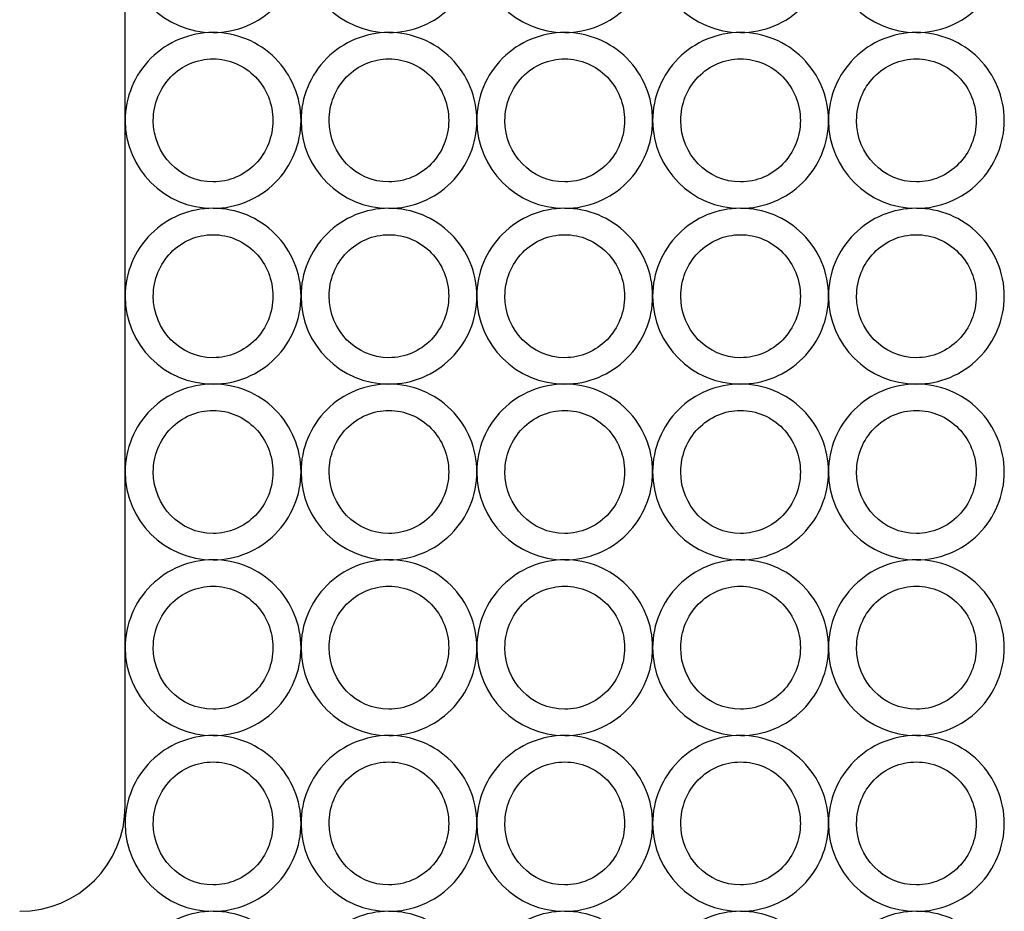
# Model space of a CAD drawing. Extents: x 0 to 100, y 0 to 100.
# Tile 6 of 7: x 72 to 100, y 50 to 75. Entities that reach past the tile are written whole.
import ezdxf

# ---------------------------------------------------------------- set-up
doc = ezdxf.new("R2010")
doc.units = 0
doc.layers.add('Layer_1', color=7, linetype='CONTINUOUS')

msp = doc.modelspace()

# ---------------------------------------------------------------- linework, layer by layer
at = {"layer": 'Layer_1', "color": 7}
for p, q in [((75.000005, 52.999527), (75.000005, 96.999735)), ((77.49984, 75.000075), (77.49984, 75.000075)), ((82.499841, 75.000075), (82.499841, 75.000075)), ((87.499764, 75.000075), (87.499764, 75.000075)), ((92.499765, 75.000075), (92.499765, 75.000075)), ((97.499839, 75.000075), (97.499839, 75.000075)), ((77.49984, 74.249869), (77.49984, 74.249869)), ((82.499841, 74.249869), (82.499841, 74.249869)), ((87.499764, 74.249869), (87.499764, 74.249869)), ((92.499765, 74.249869), (92.499765, 74.249869)), ((97.499839, 74.249869), (97.499839, 74.249869)), ((77.49984, 70.000075), (77.49984, 70.000075)), ((82.499841, 70.000075), (82.499841, 70.000075)), ((87.499764, 70.000075), (87.499764, 70.000075)), ((92.499765, 70.000075), (92.499765, 70.000075)), ((97.499839, 70.000077), (97.499839, 70.000077)), ((77.49984, 69.249869), (77.49984, 69.249869)), ((82.499841, 69.249869), (82.499841, 69.249869)), ((87.499764, 69.249869), (87.499764, 69.249869)), ((92.499765, 69.249869), (92.499765, 69.249869)), ((97.499839, 69.249871), (97.499839, 69.249871)), ((77.49984, 65.000075), (77.49984, 65.000075)), ((82.499841, 65.000075), (82.499841, 65.000075)), ((87.499764, 65.000075), (87.499764, 65.000075)), ((92.499765, 65.000075), (92.499765, 65.000075)), ((97.499839, 65.000076), (97.499839, 65.000076)), ((77.49984, 64.249869), (77.49984, 64.249869)), ((82.499841, 64.249869), (82.499841, 64.249869)), ((87.499764, 64.249869), (87.499764, 64.249869)), ((92.499765, 64.249869), (92.499765, 64.249869)), ((97.499839, 64.24987), (97.499839, 64.24987)), ((77.49984, 60.000001), (77.49984, 60.000001)), ((82.499841, 60.000001), (82.499841, 60.000001)), ((87.499764, 60.000001), (87.499764, 60.000001)), ((92.499765, 60.000001), (92.499765, 60.000001)), ((97.499839, 60.000001), (97.499839, 60.000001)), ((77.49984, 59.249795), (77.49984, 59.249795)), ((82.499841, 59.249795), (82.499841, 59.249795)), ((87.499764, 59.249795), (87.499764, 59.249795)), ((92.499765, 59.249795), (92.499765, 59.249795)), ((97.499839, 59.249795), (97.499839, 59.249795)), ((77.49984, 55.000076), (77.49984, 55.000076)), ((82.499841, 55.000076), (82.499841, 55.000076)), ((87.499764, 55.000076), (87.499764, 55.000076)), ((92.499765, 55.000076), (92.499765, 55.000076)), ((97.499839, 55.000076), (97.499839, 55.000076)), ((77.49984, 54.24987), (77.49984, 54.24987)), ((82.499841, 54.24987), (82.499841, 54.24987)), ((87.499764, 54.24987), (87.499764, 54.24987)), ((92.499765, 54.24987), (92.499765, 54.24987)), ((97.499839, 54.24987), (97.499839, 54.24987)), ((77.49984, 50.000076), (77.49984, 50.000076)), ((82.499841, 50.000076), (82.499841, 50.000076)), ((87.499764, 50.000076), (87.499764, 50.000076)), ((92.499765, 50.000076), (92.499765, 50.000076)), ((97.499839, 50.000077), (97.499839, 50.000077))]:
    msp.add_line(p, q, dxfattribs=at)
for points in [[(75.000079, 77.499686), (75.000211, 76.119161), (76.119315, 75.000058), (77.49984, 74.999926)], [(80.00008, 77.499686), (80.000212, 76.119161), (81.119316, 75.000058), (82.499841, 74.999926)], [(85.000003, 77.499686), (85.000135, 76.119161), (86.119239, 75.000058), (87.499764, 74.999926)], [(90.000004, 77.499686), (90.000136, 76.119161), (91.11924, 75.000058), (92.499765, 74.999926)], [(95.000078, 77.499687), (95.00021, 76.119162), (96.119314, 75.000058), (97.499839, 74.999926)], [(77.49984, 74.999926), (78.162894, 74.999842), (78.798823, 75.263165), (79.267725, 75.731963)], [(82.499841, 74.999926), (83.162895, 74.999842), (83.798824, 75.263165), (84.267726, 75.731963)], [(87.499764, 74.999926), (88.162818, 74.999842), (88.798747, 75.263165), (89.267649, 75.731963)], [(92.499765, 74.999926), (93.162819, 74.999842), (93.798748, 75.263165), (94.26765, 75.731963)], [(97.499839, 74.999926), (98.162893, 74.999843), (98.798822, 75.263165), (99.267724, 75.731963)], [(77.49984, 75.000075), (76.836785, 75.000012), (76.200915, 74.736549), (75.732116, 74.267647)], [(79.267921, 74.267842), (78.799003, 74.73676), (78.16299, 75.000159), (77.49984, 75.000075)], [(82.499841, 75.000075), (81.836787, 75.000012), (81.200916, 74.736549), (80.732118, 74.267647)], [(84.267922, 74.267842), (83.799004, 74.73676), (83.162991, 75.000159), (82.499841, 75.000075)], [(87.499764, 75.000075), (86.836709, 75.000012), (86.200839, 74.736549), (85.73204, 74.267647)], [(89.267844, 74.267842), (88.798927, 74.73676), (88.162914, 75.000159), (87.499764, 75.000075)], [(92.499765, 75.000075), (91.836711, 75.000012), (91.20084, 74.736549), (90.732042, 74.267647)], [(94.267846, 74.267842), (93.798928, 74.73676), (93.162915, 75.000159), (92.499765, 75.000075)], [(97.499839, 75.000075), (96.836784, 75.000012), (96.200914, 74.736549), (95.732115, 74.267647)], [(99.267919, 74.267842), (98.799002, 74.73676), (98.162989, 75.000159), (97.499839, 75.000075)], [(75.732116, 74.267647), (75.263318, 73.798745), (74.999996, 73.162816), (75.000079, 72.499761)], [(76.297754, 73.737249), (76.616558, 74.06546), (77.048962, 74.249855), (77.49984, 74.249869)], [(77.49984, 74.249869), (77.950812, 74.250006), (78.383358, 74.065677), (78.702281, 73.73745)], [(80.000154, 72.499761), (80.000237, 73.162911), (79.736838, 73.798924), (79.267921, 74.267842)], [(80.732118, 74.267647), (80.263319, 73.798745), (79.999997, 73.162816), (80.00008, 72.499761)], [(81.297756, 73.737249), (81.616559, 74.06546), (82.048964, 74.249855), (82.499841, 74.249869)], [(82.499841, 74.249869), (82.950814, 74.250006), (83.383359, 74.065677), (83.702282, 73.73745)], [(85.000155, 72.499761), (85.000238, 73.162911), (84.73684, 73.798924), (84.267922, 74.267842)], [(85.73204, 74.267647), (85.263242, 73.798745), (84.99992, 73.162816), (85.000003, 72.499761)], [(86.297678, 73.737249), (86.616482, 74.06546), (87.048886, 74.249855), (87.499764, 74.249869)], [(87.499764, 74.249869), (87.950736, 74.250006), (88.383282, 74.065677), (88.702205, 73.73745)], [(90.000077, 72.499761), (90.000161, 73.162911), (89.736762, 73.798924), (89.267844, 74.267842)], [(90.732042, 74.267647), (90.263243, 73.798745), (89.999921, 73.162816), (90.000004, 72.499761)], [(91.297679, 73.737249), (91.616483, 74.06546), (92.048888, 74.249855), (92.499765, 74.249869)], [(92.499765, 74.249869), (92.950737, 74.250006), (93.383283, 74.065677), (93.702206, 73.73745)], [(95.000079, 72.499761), (95.000162, 73.162911), (94.736764, 73.798924), (94.267846, 74.267842)], [(95.732115, 74.267647), (95.263317, 73.798745), (94.999995, 73.162816), (95.000078, 72.499761)], [(96.297753, 73.737249), (96.616557, 74.06546), (97.048961, 74.249855), (97.499839, 74.249869)], [(97.499839, 74.249869), (97.950811, 74.250006), (98.383357, 74.065677), (98.70228, 73.73745)], [(100.000152, 72.499761), (100.000236, 73.162911), (99.736837, 73.798924), (99.267919, 74.267842)], [(75.799891, 72.499761), (75.799863, 72.9639), (75.978951, 73.409039), (76.297754, 73.737249)], [(78.702281, 73.73745), (79.021204, 73.409223), (79.200366, 72.963998), (79.200339, 72.499761)], [(80.799892, 72.499761), (80.799864, 72.9639), (80.978952, 73.409039), (81.297756, 73.737249)], [(83.702282, 73.73745), (84.021205, 73.409223), (84.200368, 72.963998), (84.20034, 72.499761)], [(85.799815, 72.499761), (85.799787, 72.9639), (85.978874, 73.409039), (86.297678, 73.737249)], [(88.702205, 73.73745), (89.021128, 73.409223), (89.20029, 72.963998), (89.200263, 72.499761)], [(90.799816, 72.499761), (90.799788, 72.9639), (90.978876, 73.409039), (91.297679, 73.737249)], [(93.702206, 73.73745), (94.021129, 73.409223), (94.200292, 72.963998), (94.200264, 72.499761)], [(95.79989, 72.499761), (95.799862, 72.9639), (95.978949, 73.409039), (96.297753, 73.737249)], [(98.70228, 73.73745), (99.021203, 73.409223), (99.200365, 72.963998), (99.200338, 72.499761)], [(75.000079, 72.499761), (75.000211, 71.119236), (76.119315, 70.000133), (77.49984, 70.000001)], [(77.49984, 70.750204), (76.561143, 70.750233), (75.800128, 71.533457), (75.799891, 72.499761)], [(79.200339, 72.499761), (79.200225, 72.03562), (79.020999, 71.590537), (78.702092, 71.262429)], [(79.267725, 70.732038), (79.736627, 71.200836), (80.00009, 71.836707), (80.000154, 72.499761)], [(80.00008, 72.499761), (80.000212, 71.119236), (81.119316, 70.000133), (82.499841, 70.000001)], [(82.499841, 70.750204), (81.561145, 70.750233), (80.80013, 71.533457), (80.799892, 72.499761)], [(84.20034, 72.499761), (84.200226, 72.03562), (84.021, 71.590537), (83.702093, 71.262429)], [(84.267726, 70.732038), (84.736628, 71.200836), (85.000091, 71.836707), (85.000155, 72.499761)], [(85.000003, 72.499761), (85.000135, 71.119236), (86.119239, 70.000133), (87.499764, 70.000001)], [(87.499764, 70.750204), (86.561067, 70.750233), (85.800052, 71.533457), (85.799815, 72.499761)], [(89.200263, 72.499761), (89.200149, 72.03562), (89.020923, 71.590537), (88.702016, 71.262429)], [(89.267649, 70.732038), (89.736551, 71.200836), (90.000014, 71.836707), (90.000077, 72.499761)], [(90.000004, 72.499761), (90.000136, 71.119236), (91.11924, 70.000133), (92.499765, 70.000001)], [(92.499765, 70.750204), (91.561069, 70.750233), (90.800054, 71.533457), (90.799816, 72.499761)], [(94.200264, 72.499761), (94.20015, 72.03562), (94.020924, 71.590537), (93.702017, 71.262429)], [(94.26765, 70.732038), (94.736552, 71.200836), (95.000015, 71.836707), (95.000079, 72.499761)], [(95.000078, 72.499761), (95.00021, 71.119236), (96.119314, 70.000133), (97.499839, 70.000001)], [(97.499839, 70.750204), (96.561142, 70.750233), (95.800127, 71.533457), (95.79989, 72.499761)], [(99.200338, 72.499761), (99.200224, 72.03562), (99.020998, 71.590537), (98.702091, 71.262429)], [(99.267724, 70.732038), (99.736626, 71.200836), (100.000089, 71.836707), (100.000152, 72.499761)], [(78.702092, 71.262429), (78.383184, 70.934321), (77.95072, 70.750068), (77.49984, 70.750204)], [(83.702093, 71.262429), (83.383186, 70.934321), (82.950721, 70.750068), (82.499841, 70.750204)], [(88.702016, 71.262429), (88.383108, 70.934321), (87.950644, 70.750068), (87.499764, 70.750204)], [(93.702017, 71.262429), (93.38311, 70.934321), (92.950645, 70.750068), (92.499765, 70.750204)], [(98.702091, 71.262429), (98.383183, 70.934321), (97.950719, 70.750068), (97.499839, 70.750204)], [(77.49984, 70.000001), (78.162894, 69.999917), (78.798823, 70.26324), (79.267725, 70.732038)], [(82.499841, 70.000001), (83.162895, 69.999917), (83.798824, 70.26324), (84.267726, 70.732038)], [(87.499764, 70.000001), (88.162818, 69.999917), (88.798747, 70.26324), (89.267649, 70.732038)], [(92.499765, 70.000001), (93.162819, 69.999917), (93.798748, 70.26324), (94.26765, 70.732038)], [(97.499839, 70.000001), (98.162893, 69.999917), (98.798822, 70.26324), (99.267724, 70.732038)], [(77.49984, 70.000075), (76.836785, 70.000012), (76.200915, 69.736549), (75.732116, 69.267647)], [(79.267921, 69.267842), (78.799003, 69.73676), (78.16299, 70.000159), (77.49984, 70.000075)], [(82.499841, 70.000075), (81.836787, 70.000012), (81.200916, 69.736549), (80.732118, 69.267647)], [(84.267922, 69.267842), (83.799004, 69.73676), (83.162991, 70.000159), (82.499841, 70.000075)], [(87.499764, 70.000075), (86.836709, 70.000012), (86.200839, 69.736549), (85.73204, 69.267647)], [(89.267844, 69.267842), (88.798927, 69.73676), (88.162914, 70.000159), (87.499764, 70.000075)], [(92.499765, 70.000075), (91.836711, 70.000012), (91.20084, 69.736549), (90.732042, 69.267647)], [(94.267846, 69.267842), (93.798928, 69.73676), (93.162915, 70.000159), (92.499765, 70.000075)], [(97.499839, 70.000077), (96.836784, 70.000013), (96.200914, 69.73655), (95.732115, 69.267648)], [(99.267919, 69.267844), (98.799002, 69.736762), (98.162989, 70.00016), (97.499839, 70.000077)], [(75.732116, 69.267647), (75.263318, 68.798745), (74.999996, 68.162815), (75.000079, 67.499761)], [(76.297754, 68.737249), (76.616558, 69.06546), (77.048962, 69.249855), (77.49984, 69.249869)], [(77.49984, 69.249869), (77.950812, 69.250006), (78.383358, 69.065676), (78.702281, 68.73745)], [(80.000154, 67.499761), (80.000237, 68.162911), (79.736838, 68.798924), (79.267921, 69.267842)], [(80.732118, 69.267647), (80.263319, 68.798745), (79.999997, 68.162815), (80.00008, 67.499761)], [(81.297756, 68.737249), (81.616559, 69.06546), (82.048964, 69.249855), (82.499841, 69.249869)], [(82.499841, 69.249869), (82.950814, 69.250006), (83.383359, 69.065676), (83.702282, 68.73745)], [(85.000155, 67.499761), (85.000238, 68.162911), (84.73684, 68.798924), (84.267922, 69.267842)], [(85.73204, 69.267647), (85.263242, 68.798745), (84.99992, 68.162815), (85.000003, 67.499761)], [(86.297678, 68.737249), (86.616482, 69.06546), (87.048886, 69.249855), (87.499764, 69.249869)], [(87.499764, 69.249869), (87.950736, 69.250006), (88.383282, 69.065676), (88.702205, 68.73745)], [(90.000077, 67.499761), (90.000161, 68.162911), (89.736762, 68.798924), (89.267844, 69.267842)], [(90.732042, 69.267647), (90.263243, 68.798745), (89.999921, 68.162815), (90.000004, 67.499761)], [(91.297679, 68.737249), (91.616483, 69.06546), (92.048888, 69.249855), (92.499765, 69.249869)], [(92.499765, 69.249869), (92.950737, 69.250006), (93.383283, 69.065676), (93.702206, 68.73745)], [(95.000079, 67.499761), (95.000162, 68.162911), (94.736764, 68.798924), (94.267846, 69.267842)], [(95.732115, 69.267648), (95.263317, 68.798746), (94.999995, 68.162817), (95.000078, 67.499763)], [(96.297753, 68.737251), (96.616557, 69.065461), (97.048961, 69.249857), (97.499839, 69.249871)], [(97.499839, 69.249871), (97.950811, 69.250007), (98.383357, 69.065678), (98.70228, 68.737451)], [(100.000152, 67.499763), (100.000236, 68.162913), (99.736837, 68.798926), (99.267919, 69.267844)], [(75.799891, 67.499761), (75.799863, 67.9639), (75.978951, 68.409039), (76.297754, 68.737249)], [(78.702281, 68.73745), (79.021204, 68.409223), (79.200366, 67.963998), (79.200339, 67.499761)], [(80.799892, 67.499761), (80.799864, 67.9639), (80.978952, 68.409039), (81.297756, 68.737249)], [(83.702282, 68.73745), (84.021205, 68.409223), (84.200368, 67.963998), (84.20034, 67.499761)], [(85.799815, 67.499761), (85.799787, 67.9639), (85.978874, 68.409039), (86.297678, 68.737249)], [(88.702205, 68.73745), (89.021128, 68.409223), (89.20029, 67.963998), (89.200263, 67.499761)], [(90.799816, 67.499761), (90.799788, 67.9639), (90.978876, 68.409039), (91.297679, 68.737249)], [(93.702206, 68.73745), (94.021129, 68.409223), (94.200292, 67.963998), (94.200264, 67.499761)], [(95.79989, 67.499763), (95.799862, 67.963901), (95.978949, 68.409041), (96.297753, 68.737251)], [(98.70228, 68.737451), (99.021203, 68.409225), (99.200365, 67.964), (99.200338, 67.499763)], [(75.000079, 67.499761), (75.000211, 66.119236), (76.119315, 65.000133), (77.49984, 65.000001)], [(77.49984, 65.750204), (76.561143, 65.750233), (75.800128, 66.533456), (75.799891, 67.499761)], [(79.200339, 67.499761), (79.200225, 67.03562), (79.020999, 66.590537), (78.702092, 66.262429)], [(79.267725, 65.732038), (79.736627, 66.200836), (80.00009, 66.836707), (80.000154, 67.499761)], [(80.00008, 67.499761), (80.000212, 66.119236), (81.119316, 65.000133), (82.499841, 65.000001)], [(82.499841, 65.750204), (81.561145, 65.750233), (80.80013, 66.533456), (80.799892, 67.499761)], [(84.20034, 67.499761), (84.200226, 67.03562), (84.021, 66.590537), (83.702093, 66.262429)], [(84.267726, 65.732038), (84.736628, 66.200836), (85.000091, 66.836707), (85.000155, 67.499761)], [(85.000003, 67.499761), (85.000135, 66.119236), (86.119239, 65.000133), (87.499764, 65.000001)], [(87.499764, 65.750204), (86.561067, 65.750233), (85.800052, 66.533456), (85.799815, 67.499761)], [(89.200263, 67.499761), (89.200149, 67.03562), (89.020923, 66.590537), (88.702016, 66.262429)], [(89.267649, 65.732038), (89.736551, 66.200836), (90.000014, 66.836707), (90.000077, 67.499761)], [(90.000004, 67.499761), (90.000136, 66.119236), (91.11924, 65.000133), (92.499765, 65.000001)], [(92.499765, 65.750204), (91.561069, 65.750233), (90.800054, 66.533456), (90.799816, 67.499761)], [(94.200264, 67.499761), (94.20015, 67.03562), (94.020924, 66.590537), (93.702017, 66.262429)], [(94.26765, 65.732038), (94.736552, 66.200836), (95.000015, 66.836707), (95.000079, 67.499761)], [(95.000078, 67.499763), (95.00021, 66.119238), (96.119314, 65.000134), (97.499839, 65.000002)], [(97.499839, 65.750205), (96.561142, 65.750235), (95.800127, 66.533458), (95.79989, 67.499763)], [(99.200338, 67.499763), (99.200224, 67.035622), (99.020998, 66.590538), (98.702091, 66.26243)], [(99.267724, 65.73204), (99.736626, 66.200838), (100.000089, 66.836709), (100.000152, 67.499763)], [(78.702092, 66.262429), (78.383184, 65.934321), (77.95072, 65.750067), (77.49984, 65.750204)], [(83.702093, 66.262429), (83.383186, 65.934321), (82.950721, 65.750067), (82.499841, 65.750204)], [(88.702016, 66.262429), (88.383108, 65.934321), (87.950644, 65.750067), (87.499764, 65.750204)], [(93.702017, 66.262429), (93.38311, 65.934321), (92.950645, 65.750067), (92.499765, 65.750204)], [(98.702091, 66.26243), (98.383183, 65.934323), (97.950719, 65.750069), (97.499839, 65.750205)], [(77.49984, 65.000001), (78.162894, 64.999917), (78.798823, 65.26324), (79.267725, 65.732038)], [(82.499841, 65.000001), (83.162895, 64.999917), (83.798824, 65.26324), (84.267726, 65.732038)], [(87.499764, 65.000001), (88.162818, 64.999917), (88.798747, 65.26324), (89.267649, 65.732038)], [(92.499765, 65.000001), (93.162819, 64.999917), (93.798748, 65.26324), (94.26765, 65.732038)], [(97.499839, 65.000002), (98.162893, 64.999919), (98.798822, 65.263242), (99.267724, 65.73204)], [(77.49984, 65.000075), (76.836785, 65.000012), (76.200915, 64.736549), (75.732116, 64.267647)], [(79.267921, 64.267842), (78.799003, 64.73676), (78.16299, 65.000159), (77.49984, 65.000075)], [(82.499841, 65.000075), (81.836787, 65.000012), (81.200916, 64.736549), (80.732118, 64.267647)], [(84.267922, 64.267842), (83.799004, 64.73676), (83.162991, 65.000159), (82.499841, 65.000075)], [(87.499764, 65.000075), (86.836709, 65.000012), (86.200839, 64.736549), (85.73204, 64.267647)], [(89.267844, 64.267842), (88.798927, 64.73676), (88.162914, 65.000159), (87.499764, 65.000075)], [(92.499765, 65.000075), (91.836711, 65.000012), (91.20084, 64.736549), (90.732042, 64.267647)], [(94.267846, 64.267842), (93.798928, 64.73676), (93.162915, 65.000159), (92.499765, 65.000075)], [(97.499839, 65.000076), (96.836784, 65.000012), (96.200914, 64.736549), (95.732115, 64.267647)], [(99.267919, 64.267843), (98.799002, 64.73676), (98.162989, 65.000159), (97.499839, 65.000076)], [(75.732116, 64.267647), (75.263318, 63.798745), (74.999996, 63.162816), (75.000079, 62.499761)], [(76.297754, 63.737249), (76.616558, 64.06546), (77.048962, 64.249855), (77.49984, 64.249869)], [(77.49984, 64.249869), (77.950812, 64.250006), (78.383358, 64.065677), (78.702281, 63.73745)], [(80.000154, 62.499761), (80.000237, 63.162911), (79.736838, 63.798924), (79.267921, 64.267842)], [(80.732118, 64.267647), (80.263319, 63.798745), (79.999997, 63.162816), (80.00008, 62.499761)], [(81.297756, 63.737249), (81.616559, 64.06546), (82.048964, 64.249855), (82.499841, 64.249869)], [(82.499841, 64.249869), (82.950814, 64.250006), (83.383359, 64.065677), (83.702282, 63.73745)], [(85.000155, 62.499761), (85.000238, 63.162911), (84.73684, 63.798924), (84.267922, 64.267842)], [(85.73204, 64.267647), (85.263242, 63.798745), (84.99992, 63.162816), (85.000003, 62.499761)], [(86.297678, 63.737249), (86.616482, 64.06546), (87.048886, 64.249855), (87.499764, 64.249869)], [(87.499764, 64.249869), (87.950736, 64.250006), (88.383282, 64.065677), (88.702205, 63.73745)], [(90.000077, 62.499761), (90.000161, 63.162911), (89.736762, 63.798924), (89.267844, 64.267842)], [(90.732042, 64.267647), (90.263243, 63.798745), (89.999921, 63.162816), (90.000004, 62.499761)], [(91.297679, 63.737249), (91.616483, 64.06546), (92.048888, 64.249855), (92.499765, 64.249869)], [(92.499765, 64.249869), (92.950737, 64.250006), (93.383283, 64.065677), (93.702206, 63.73745)], [(95.000079, 62.499761), (95.000162, 63.162911), (94.736764, 63.798924), (94.267846, 64.267842)], [(95.732115, 64.267647), (95.263317, 63.798745), (94.999995, 63.162816), (95.000078, 62.499762)], [(96.297753, 63.73725), (96.616557, 64.06546), (97.048961, 64.249856), (97.499839, 64.24987)], [(97.499839, 64.24987), (97.950811, 64.250006), (98.383357, 64.065677), (98.70228, 63.73745)], [(100.000152, 62.499762), (100.000236, 63.162912), (99.736837, 63.798925), (99.267919, 64.267843)], [(75.799891, 62.499761), (75.799863, 62.9639), (75.978951, 63.409039), (76.297754, 63.737249)], [(78.702281, 63.73745), (79.021204, 63.409223), (79.200366, 62.963998), (79.200339, 62.499761)], [(80.799892, 62.499761), (80.799864, 62.9639), (80.978952, 63.409039), (81.297756, 63.737249)], [(83.702282, 63.73745), (84.021205, 63.409223), (84.200368, 62.963998), (84.20034, 62.499761)], [(85.799815, 62.499761), (85.799787, 62.9639), (85.978874, 63.409039), (86.297678, 63.737249)], [(88.702205, 63.73745), (89.021128, 63.409223), (89.20029, 62.963998), (89.200263, 62.499761)], [(90.799816, 62.499761), (90.799788, 62.9639), (90.978876, 63.409039), (91.297679, 63.737249)], [(93.702206, 63.73745), (94.021129, 63.409223), (94.200292, 62.963998), (94.200264, 62.499761)], [(95.79989, 62.499762), (95.799862, 62.9639), (95.978949, 63.409039), (96.297753, 63.73725)], [(98.70228, 63.73745), (99.021203, 63.409223), (99.200365, 62.963998), (99.200338, 62.499762)], [(75.000079, 62.499761), (75.000211, 61.119236), (76.119315, 60.000133), (77.49984, 60.000001)], [(77.49984, 60.750204), (76.561143, 60.750233), (75.800128, 61.533457), (75.799891, 62.499761)], [(79.200339, 62.499761), (79.200225, 62.03562), (79.020999, 61.590537), (78.702092, 61.262429)], [(79.267725, 60.732038), (79.736627, 61.200836), (80.00009, 61.836707), (80.000154, 62.499761)], [(80.00008, 62.499761), (80.000212, 61.119236), (81.119316, 60.000133), (82.499841, 60.000001)], [(82.499841, 60.750204), (81.561145, 60.750233), (80.80013, 61.533457), (80.799892, 62.499761)], [(84.20034, 62.499761), (84.200226, 62.03562), (84.021, 61.590537), (83.702093, 61.262429)], [(84.267726, 60.732038), (84.736628, 61.200836), (85.000091, 61.836707), (85.000155, 62.499761)], [(85.000003, 62.499761), (85.000135, 61.119236), (86.119239, 60.000133), (87.499764, 60.000001)], [(87.499764, 60.750204), (86.561067, 60.750233), (85.800052, 61.533457), (85.799815, 62.499761)], [(89.200263, 62.499761), (89.200149, 62.03562), (89.020923, 61.590537), (88.702016, 61.262429)], [(89.267649, 60.732038), (89.736551, 61.200836), (90.000014, 61.836707), (90.000077, 62.499761)], [(90.000004, 62.499761), (90.000136, 61.119236), (91.11924, 60.000133), (92.499765, 60.000001)], [(92.499765, 60.750204), (91.561069, 60.750233), (90.800054, 61.533457), (90.799816, 62.499761)], [(94.200264, 62.499761), (94.20015, 62.03562), (94.020924, 61.590537), (93.702017, 61.262429)], [(94.26765, 60.732038), (94.736552, 61.200836), (95.000015, 61.836707), (95.000079, 62.499761)], [(95.000078, 62.499762), (95.00021, 61.119237), (96.119314, 60.000133), (97.499839, 60.000001)], [(97.499839, 60.750204), (96.561142, 60.750233), (95.800127, 61.533457), (95.79989, 62.499762)], [(99.200338, 62.499762), (99.200224, 62.035621), (99.020998, 61.590537), (98.702091, 61.262429)], [(99.267724, 60.732038), (99.736626, 61.200837), (100.000089, 61.836708), (100.000152, 62.499762)], [(78.702092, 61.262429), (78.383184, 60.934321), (77.95072, 60.750068), (77.49984, 60.750204)], [(83.702093, 61.262429), (83.383186, 60.934321), (82.950721, 60.750068), (82.499841, 60.750204)], [(88.702016, 61.262429), (88.383108, 60.934321), (87.950644, 60.750068), (87.499764, 60.750204)], [(93.702017, 61.262429), (93.38311, 60.934321), (92.950645, 60.750068), (92.499765, 60.750204)], [(98.702091, 61.262429), (98.383183, 60.934321), (97.950719, 60.750068), (97.499839, 60.750204)], [(77.49984, 60.000001), (78.162894, 59.999917), (78.798823, 60.26324), (79.267725, 60.732038)], [(82.499841, 60.000001), (83.162895, 59.999917), (83.798824, 60.26324), (84.267726, 60.732038)], [(87.499764, 60.000001), (88.162818, 59.999917), (88.798747, 60.26324), (89.267649, 60.732038)], [(92.499765, 60.000001), (93.162819, 59.999917), (93.798748, 60.26324), (94.26765, 60.732038)], [(97.499839, 60.000001), (98.162893, 59.999918), (98.798822, 60.26324), (99.267724, 60.732038)], [(77.49984, 60.000001), (76.836785, 59.999937), (76.200915, 59.736474), (75.732116, 59.267572)], [(79.267921, 59.267768), (78.799003, 59.736686), (78.16299, 60.000084), (77.49984, 60.000001)], [(82.499841, 60.000001), (81.836787, 59.999937), (81.200916, 59.736474), (80.732118, 59.267572)], [(84.267922, 59.267768), (83.799004, 59.736686), (83.162991, 60.000084), (82.499841, 60.000001)], [(87.499764, 60.000001), (86.836709, 59.999937), (86.200839, 59.736474), (85.73204, 59.267572)], [(89.267844, 59.267768), (88.798927, 59.736686), (88.162914, 60.000084), (87.499764, 60.000001)], [(92.499765, 60.000001), (91.836711, 59.999937), (91.20084, 59.736474), (90.732042, 59.267572)], [(94.267846, 59.267768), (93.798928, 59.736686), (93.162915, 60.000084), (92.499765, 60.000001)], [(97.499839, 60.000001), (96.836784, 59.999938), (96.200914, 59.736474), (95.732115, 59.267572)], [(99.267919, 59.267768), (98.799002, 59.736686), (98.162989, 60.000084), (97.499839, 60.000001)], [(75.732116, 59.267572), (75.263318, 58.79867), (74.999996, 58.162741), (75.000079, 57.499687)], [(76.297754, 58.737175), (76.616558, 59.065385), (77.048962, 59.249781), (77.49984, 59.249795)], [(77.49984, 59.249795), (77.950812, 59.249931), (78.383358, 59.065602), (78.702281, 58.737375)], [(80.000154, 57.499687), (80.000237, 58.162837), (79.736838, 58.79885), (79.267921, 59.267768)], [(80.732118, 59.267572), (80.263319, 58.79867), (79.999997, 58.162741), (80.00008, 57.499687)], [(81.297756, 58.737175), (81.616559, 59.065385), (82.048964, 59.249781), (82.499841, 59.249795)], [(82.499841, 59.249795), (82.950814, 59.249931), (83.383359, 59.065602), (83.702282, 58.737375)], [(85.000155, 57.499687), (85.000238, 58.162837), (84.73684, 58.79885), (84.267922, 59.267768)], [(85.73204, 59.267572), (85.263242, 58.79867), (84.99992, 58.162741), (85.000003, 57.499687)], [(86.297678, 58.737175), (86.616482, 59.065385), (87.048886, 59.249781), (87.499764, 59.249795)], [(87.499764, 59.249795), (87.950736, 59.249931), (88.383282, 59.065602), (88.702205, 58.737375)], [(90.000077, 57.499687), (90.000161, 58.162837), (89.736762, 58.79885), (89.267844, 59.267768)], [(90.732042, 59.267572), (90.263243, 58.79867), (89.999921, 58.162741), (90.000004, 57.499687)], [(91.297679, 58.737175), (91.616483, 59.065385), (92.048888, 59.249781), (92.499765, 59.249795)], [(92.499765, 59.249795), (92.950737, 59.249931), (93.383283, 59.065602), (93.702206, 58.737375)], [(95.000079, 57.499687), (95.000162, 58.162837), (94.736764, 58.79885), (94.267846, 59.267768)], [(95.732115, 59.267572), (95.263317, 58.79867), (94.999995, 58.162741), (95.000078, 57.499687)], [(96.297753, 58.737175), (96.616557, 59.065386), (97.048961, 59.249781), (97.499839, 59.249795)], [(97.499839, 59.249795), (97.950811, 59.249931), (98.383357, 59.065602), (98.70228, 58.737375)], [(100.000152, 57.499687), (100.000236, 58.162837), (99.736837, 58.79885), (99.267919, 59.267768)], [(75.799891, 57.499687), (75.799863, 57.963825), (75.978951, 58.408964), (76.297754, 58.737175)], [(78.702281, 58.737375), (79.021204, 58.409148), (79.200366, 57.963923), (79.200339, 57.499687)], [(80.799892, 57.499687), (80.799864, 57.963825), (80.978952, 58.408964), (81.297756, 58.737175)], [(83.702282, 58.737375), (84.021205, 58.409148), (84.200368, 57.963923), (84.20034, 57.499687)], [(85.799815, 57.499687), (85.799787, 57.963825), (85.978874, 58.408964), (86.297678, 58.737175)], [(88.702205, 58.737375), (89.021128, 58.409148), (89.20029, 57.963923), (89.200263, 57.499687)], [(90.799816, 57.499687), (90.799788, 57.963825), (90.978876, 58.408964), (91.297679, 58.737175)], [(93.702206, 58.737375), (94.021129, 58.409148), (94.200292, 57.963923), (94.200264, 57.499687)], [(95.79989, 57.499687), (95.799862, 57.963825), (95.978949, 58.408965), (96.297753, 58.737175)], [(98.70228, 58.737375), (99.021203, 58.409149), (99.200365, 57.963924), (99.200338, 57.499687)], [(75.000079, 57.499687), (75.000211, 56.119162), (76.119315, 55.000058), (77.49984, 54.999926)], [(77.49984, 55.750129), (76.561143, 55.750158), (75.800128, 56.533382), (75.799891, 57.499687)], [(79.200339, 57.499687), (79.200225, 57.035546), (79.020999, 56.590462), (78.702092, 56.262354)], [(79.267725, 55.731964), (79.736627, 56.200762), (80.00009, 56.836633), (80.000154, 57.499687)], [(80.00008, 57.499687), (80.000212, 56.119162), (81.119316, 55.000058), (82.499841, 54.999926)], [(82.499841, 55.750129), (81.561145, 55.750158), (80.80013, 56.533382), (80.799892, 57.499687)], [(84.20034, 57.499687), (84.200226, 57.035546), (84.021, 56.590462), (83.702093, 56.262354)], [(84.267726, 55.731964), (84.736628, 56.200762), (85.000091, 56.836633), (85.000155, 57.499687)], [(85.000003, 57.499687), (85.000135, 56.119162), (86.119239, 55.000058), (87.499764, 54.999926)], [(87.499764, 55.750129), (86.561067, 55.750158), (85.800052, 56.533382), (85.799815, 57.499687)], [(89.200263, 57.499687), (89.200149, 57.035546), (89.020923, 56.590462), (88.702016, 56.262354)], [(89.267649, 55.731964), (89.736551, 56.200762), (90.000014, 56.836633), (90.000077, 57.499687)], [(90.000004, 57.499687), (90.000136, 56.119162), (91.11924, 55.000058), (92.499765, 54.999926)], [(92.499765, 55.750129), (91.561069, 55.750158), (90.800054, 56.533382), (90.799816, 57.499687)], [(94.200264, 57.499687), (94.20015, 57.035546), (94.020924, 56.590462), (93.702017, 56.262354)], [(94.26765, 55.731964), (94.736552, 56.200762), (95.000015, 56.836633), (95.000079, 57.499687)], [(95.000078, 57.499687), (95.00021, 56.119162), (96.119314, 55.000058), (97.499839, 54.999926)], [(97.499839, 55.750129), (96.561142, 55.750159), (95.800127, 56.533382), (95.79989, 57.499687)], [(99.200338, 57.499687), (99.200224, 57.035546), (99.020998, 56.590462), (98.702091, 56.262355)], [(99.267724, 55.731964), (99.736626, 56.200762), (100.000089, 56.836633), (100.000152, 57.499687)], [(78.702092, 56.262354), (78.383184, 55.934246), (77.95072, 55.749993), (77.49984, 55.750129)], [(83.702093, 56.262354), (83.383186, 55.934246), (82.950721, 55.749993), (82.499841, 55.750129)], [(88.702016, 56.262354), (88.383108, 55.934246), (87.950644, 55.749993), (87.499764, 55.750129)], [(93.702017, 56.262354), (93.38311, 55.934246), (92.950645, 55.749993), (92.499765, 55.750129)], [(98.702091, 56.262355), (98.383183, 55.934247), (97.950719, 55.749993), (97.499839, 55.750129)], [(77.49984, 54.999926), (78.162894, 54.999843), (78.798823, 55.263165), (79.267725, 55.731964)], [(82.499841, 54.999926), (83.162895, 54.999843), (83.798824, 55.263165), (84.267726, 55.731964)], [(87.499764, 54.999926), (88.162818, 54.999843), (88.798747, 55.263165), (89.267649, 55.731964)], [(92.499765, 54.999926), (93.162819, 54.999843), (93.798748, 55.263165), (94.26765, 55.731964)], [(97.499839, 54.999926), (98.162893, 54.999843), (98.798822, 55.263166), (99.267724, 55.731964)], [(77.49984, 55.000076), (76.836785, 55.000012), (76.200915, 54.736549), (75.732116, 54.267647)], [(79.267921, 54.267843), (78.799003, 54.736761), (78.16299, 55.000159), (77.49984, 55.000076)], [(82.499841, 55.000076), (81.836787, 55.000012), (81.200916, 54.736549), (80.732118, 54.267647)], [(84.267922, 54.267843), (83.799004, 54.736761), (83.162991, 55.000159), (82.499841, 55.000076)], [(87.499764, 55.000076), (86.836709, 55.000012), (86.200839, 54.736549), (85.73204, 54.267647)], [(89.267844, 54.267843), (88.798927, 54.736761), (88.162914, 55.000159), (87.499764, 55.000076)], [(92.499765, 55.000076), (91.836711, 55.000012), (91.20084, 54.736549), (90.732042, 54.267647)], [(94.267846, 54.267843), (93.798928, 54.736761), (93.162915, 55.000159), (92.499765, 55.000076)], [(97.499839, 55.000076), (96.836784, 55.000012), (96.200914, 54.736549), (95.732115, 54.267647)], [(99.267919, 54.267843), (98.799002, 54.736761), (98.162989, 55.000159), (97.499839, 55.000076)], [(75.732116, 54.267647), (75.263318, 53.798745), (74.999996, 53.162816), (75.000079, 52.499762)], [(76.297754, 53.73725), (76.616558, 54.06546), (77.048962, 54.249856), (77.49984, 54.24987)], [(77.49984, 54.24987), (77.950812, 54.250006), (78.383358, 54.065677), (78.702281, 53.73745)], [(80.000154, 52.499762), (80.000237, 53.162912), (79.736838, 53.798925), (79.267921, 54.267843)], [(80.732118, 54.267647), (80.263319, 53.798745), (79.999997, 53.162816), (80.00008, 52.499762)], [(81.297756, 53.73725), (81.616559, 54.06546), (82.048964, 54.249856), (82.499841, 54.24987)], [(82.499841, 54.24987), (82.950814, 54.250006), (83.383359, 54.065677), (83.702282, 53.73745)], [(85.000155, 52.499762), (85.000238, 53.162912), (84.73684, 53.798925), (84.267922, 54.267843)], [(85.73204, 54.267647), (85.263242, 53.798745), (84.99992, 53.162816), (85.000003, 52.499762)], [(86.297678, 53.73725), (86.616482, 54.06546), (87.048886, 54.249856), (87.499764, 54.24987)], [(87.499764, 54.24987), (87.950736, 54.250006), (88.383282, 54.065677), (88.702205, 53.73745)], [(90.000077, 52.499762), (90.000161, 53.162912), (89.736762, 53.798925), (89.267844, 54.267843)], [(90.732042, 54.267647), (90.263243, 53.798745), (89.999921, 53.162816), (90.000004, 52.499762)], [(91.297679, 53.73725), (91.616483, 54.06546), (92.048888, 54.249856), (92.499765, 54.24987)], [(92.499765, 54.24987), (92.950737, 54.250006), (93.383283, 54.065677), (93.702206, 53.73745)], [(95.000079, 52.499762), (95.000162, 53.162912), (94.736764, 53.798925), (94.267846, 54.267843)], [(95.732115, 54.267647), (95.263317, 53.798745), (94.999995, 53.162816), (95.000078, 52.499762)], [(96.297753, 53.73725), (96.616557, 54.06546), (97.048961, 54.249856), (97.499839, 54.24987)], [(97.499839, 54.24987), (97.950811, 54.250006), (98.383357, 54.065677), (98.70228, 53.73745)], [(100.000152, 52.499762), (100.000236, 53.162912), (99.736837, 53.798925), (99.267919, 54.267843)], [(75.799891, 52.499762), (75.799863, 52.9639), (75.978951, 53.409039), (76.297754, 53.73725)], [(78.702281, 53.73745), (79.021204, 53.409224), (79.200366, 52.963999), (79.200339, 52.499762)], [(80.799892, 52.499762), (80.799864, 52.9639), (80.978952, 53.409039), (81.297756, 53.73725)], [(83.702282, 53.73745), (84.021205, 53.409224), (84.200368, 52.963999), (84.20034, 52.499762)], [(85.799815, 52.499762), (85.799787, 52.9639), (85.978874, 53.409039), (86.297678, 53.73725)], [(88.702205, 53.73745), (89.021128, 53.409224), (89.20029, 52.963999), (89.200263, 52.499762)], [(90.799816, 52.499762), (90.799788, 52.9639), (90.978876, 53.409039), (91.297679, 53.73725)], [(93.702206, 53.73745), (94.021129, 53.409224), (94.200292, 52.963999), (94.200264, 52.499762)], [(95.79989, 52.499762), (95.799862, 52.9639), (95.978949, 53.409039), (96.297753, 53.73725)], [(98.70228, 53.73745), (99.021203, 53.409224), (99.200365, 52.963999), (99.200338, 52.499762)], [(71.99974, 49.999812), (73.661744, 49.999812), (75.000005, 51.33752), (75.000005, 52.999527)], [(75.000079, 52.499762), (75.000211, 51.119237), (76.119315, 50.000133), (77.49984, 50.000001)], [(77.49984, 50.750204), (76.561143, 50.750233), (75.800128, 51.533457), (75.799891, 52.499762)], [(79.200339, 52.499762), (79.200225, 52.035621), (79.020999, 51.590537), (78.702092, 51.262429)], [(79.267725, 50.732039), (79.736627, 51.200837), (80.00009, 51.836708), (80.000154, 52.499762)], [(80.00008, 52.499762), (80.000212, 51.119237), (81.119316, 50.000133), (82.499841, 50.000001)], [(82.499841, 50.750204), (81.561145, 50.750233), (80.80013, 51.533457), (80.799892, 52.499762)], [(84.20034, 52.499762), (84.200226, 52.035621), (84.021, 51.590537), (83.702093, 51.262429)], [(84.267726, 50.732039), (84.736628, 51.200837), (85.000091, 51.836708), (85.000155, 52.499762)], [(85.000003, 52.499762), (85.000135, 51.119237), (86.119239, 50.000133), (87.499764, 50.000001)], [(87.499764, 50.750204), (86.561067, 50.750233), (85.800052, 51.533457), (85.799815, 52.499762)], [(89.200263, 52.499762), (89.200149, 52.035621), (89.020923, 51.590537), (88.702016, 51.262429)], [(89.267649, 50.732039), (89.736551, 51.200837), (90.000014, 51.836708), (90.000077, 52.499762)], [(90.000004, 52.499762), (90.000136, 51.119237), (91.11924, 50.000133), (92.499765, 50.000001)], [(92.499765, 50.750204), (91.561069, 50.750233), (90.800054, 51.533457), (90.799816, 52.499762)], [(94.200264, 52.499762), (94.20015, 52.035621), (94.020924, 51.590537), (93.702017, 51.262429)], [(94.26765, 50.732039), (94.736552, 51.200837), (95.000015, 51.836708), (95.000079, 52.499762)], [(95.000078, 52.499762), (95.00021, 51.119237), (96.119314, 50.000133), (97.499839, 50.000001)], [(97.499839, 50.750204), (96.561142, 50.750233), (95.800127, 51.533457), (95.79989, 52.499762)], [(99.200338, 52.499762), (99.200224, 52.035621), (99.020998, 51.590537), (98.702091, 51.262429)], [(99.267724, 50.732039), (99.736626, 51.200837), (100.000089, 51.836708), (100.000152, 52.499762)], [(78.702092, 51.262429), (78.383184, 50.934322), (77.95072, 50.750068), (77.49984, 50.750204)], [(83.702093, 51.262429), (83.383186, 50.934322), (82.950721, 50.750068), (82.499841, 50.750204)], [(88.702016, 51.262429), (88.383108, 50.934322), (87.950644, 50.750068), (87.499764, 50.750204)], [(93.702017, 51.262429), (93.38311, 50.934322), (92.950645, 50.750068), (92.499765, 50.750204)], [(98.702091, 51.262429), (98.383183, 50.934322), (97.950719, 50.750068), (97.499839, 50.750204)], [(77.49984, 50.000001), (78.162894, 49.999918), (78.798823, 50.26324), (79.267725, 50.732039)], [(82.499841, 50.000001), (83.162895, 49.999918), (83.798824, 50.26324), (84.267726, 50.732039)], [(87.499764, 50.000001), (88.162818, 49.999918), (88.798747, 50.26324), (89.267649, 50.732039)], [(92.499765, 50.000001), (93.162819, 49.999918), (93.798748, 50.26324), (94.26765, 50.732039)], [(97.499839, 50.000001), (98.162893, 49.999918), (98.798822, 50.26324), (99.267724, 50.732039)], [(77.49984, 50.000076), (76.836785, 50.000012), (76.200915, 49.736549), (75.732116, 49.267647)], [(79.267921, 49.267843), (78.799003, 49.736761), (78.16299, 50.000159), (77.49984, 50.000076)], [(82.499841, 50.000076), (81.836787, 50.000012), (81.200916, 49.736549), (80.732118, 49.267647)], [(84.267922, 49.267843), (83.799004, 49.736761), (83.162991, 50.000159), (82.499841, 50.000076)], [(87.499764, 50.000076), (86.836709, 50.000012), (86.200839, 49.736549), (85.73204, 49.267647)], [(89.267844, 49.267843), (88.798927, 49.736761), (88.162914, 50.000159), (87.499764, 50.000076)], [(92.499765, 50.000076), (91.836711, 50.000012), (91.20084, 49.736549), (90.732042, 49.267647)], [(94.267846, 49.267843), (93.798928, 49.736761), (93.162915, 50.000159), (92.499765, 50.000076)], [(97.499839, 50.000077), (96.836784, 50.000014), (96.200914, 49.736551), (95.732115, 49.267649)], [(99.267919, 49.267844), (98.799002, 49.736762), (98.162989, 50.000161), (97.499839, 50.000077)]]:
    msp.add_open_spline(points, degree=3, dxfattribs=at)

doc.saveas('drawing.dxf')
